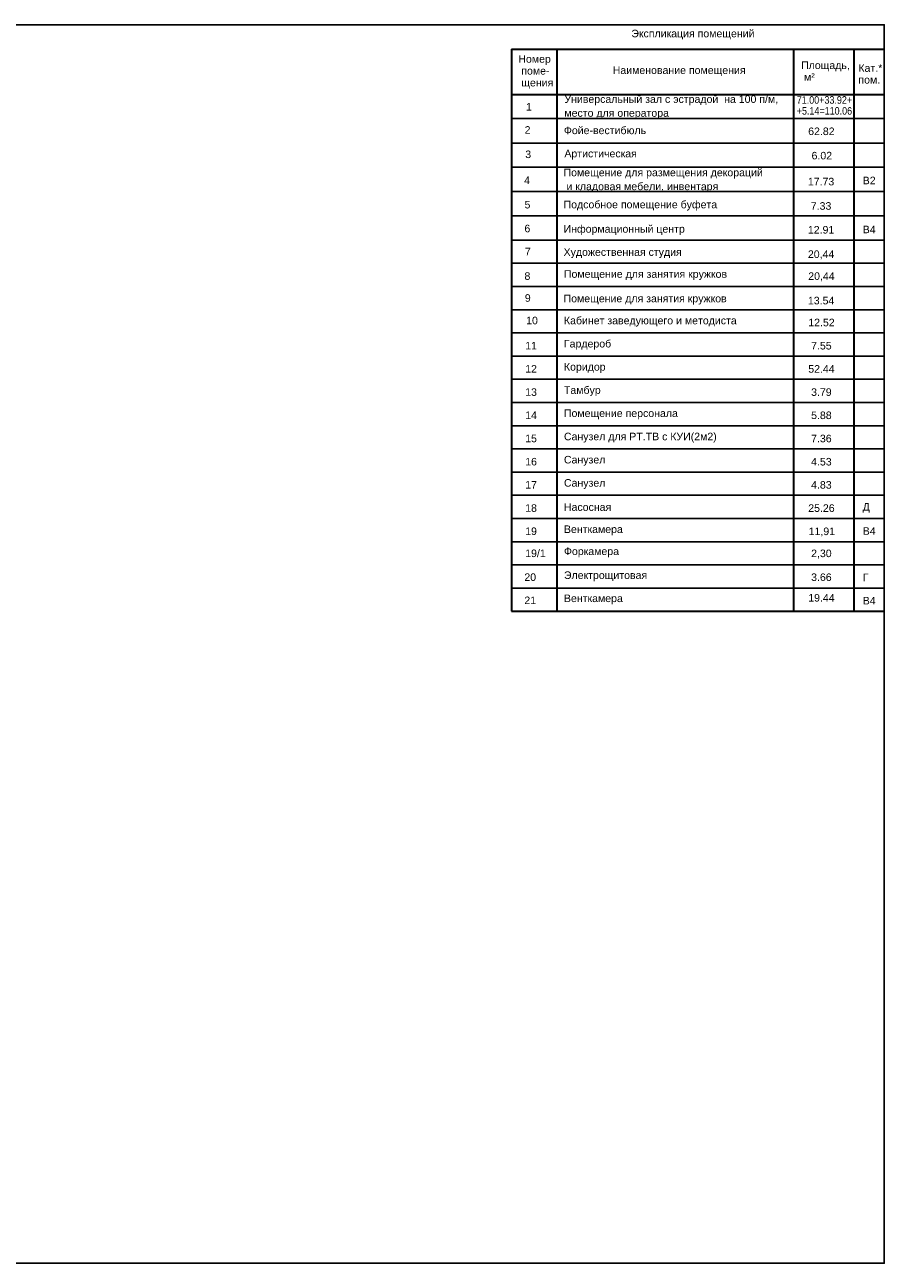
# Model space of a CAD drawing. Header units: millimetres. Extents: x -119471 to 297097, y -64331 to 65495.
# Tile 50 of 54: x 194875 to 223325, y -64331 to -23331. Entities that reach past the tile are written whole.
import ezdxf

# ---------------------------------------------------------------- set-up
doc = ezdxf.new("R2010")
doc.units = ezdxf.units.MM
doc.styles.add('СГЕНЕРИР_СТИЛЬ_1', font='arial.ttf')

msp = doc.modelspace()

# ---------------------------------------------------------------- linework, layer by layer
at = {"linetype": 'Continuous', "lineweight": 35}
for p, q in [((210986.1, -24138.4), (223317.6, -24138.4)), ((210986.1, -24138.4), (210986.1, -42748.4)), ((212486.1, -24138.4), (212486.1, -42748.4)), ((220317.6, -24138.4), (220317.6, -42748.4)), ((222317.6, -24138.4), (222317.6, -42748.4)), ((210986.1, -25638.4), (223317.6, -25638.4)), ((210986.1, -42748.4), (223317.6, -42748.4))]:
    msp.add_line(p, q, dxfattribs=at)
at = {"linetype": 'Continuous'}
for p, q in [((210986.1, -26438.4), (223317.6, -26438.4)), ((210986.1, -27245.8), (223317.6, -27245.8)), ((210986.1, -28045.8), (223317.6, -28045.8)), ((210986.1, -28853.1), (223317.6, -28853.1)), ((210986.1, -29653.1), (223317.6, -29653.1)), ((210986.1, -30460.4), (223317.6, -30460.4)), ((210986.1, -31228.4), (223317.6, -31228.4)), ((210986.1, -31996.4), (223317.6, -31996.4)), ((210986.1, -32764.4), (223317.6, -32764.4)), ((210986.1, -33532.4), (223317.6, -33532.4)), ((210986.1, -34300.4), (223317.6, -34300.4)), ((210986.1, -35068.4), (223317.6, -35068.4)), ((210986.1, -35836.4), (223317.6, -35836.4)), ((210986.1, -36604.4), (223317.6, -36604.4)), ((210986.1, -37372.4), (223317.6, -37372.4)), ((210986.1, -38140.4), (223317.6, -38140.4)), ((210986.1, -38908.4), (223317.6, -38908.4)), ((210986.1, -39676.4), (223317.6, -39676.4)), ((210986.1, -40444.4), (223317.6, -40444.4)), ((210986.1, -41212.4), (223317.6, -41212.4)), ((210986.1, -41980.4), (223317.6, -41980.4)), ((210986.1, -42748.4), (223317.6, -42748.4))]:
    msp.add_line(p, q, dxfattribs=at)
at = {"ltscale": 100}
msp.add_lwpolyline([(166425.2, -23330.7), (223325.2, -23330.7), (223325.2, -64330.7), (166425.2, -64330.7)], close=True, dxfattribs=at)

# ---------------------------------------------------------------- texts
at = {"linetype": 'Continuous', "char_height": 250, "style": 'СГЕНЕРИР_СТИЛЬ_1'}
for s, insert, attachment_point in [('\\A1;{\\fArial|b0|i0|c204|p38;Экспликация помещений}', (214953.8, -23817), 7), ('\\A1;{\\fArial|b0|i0|c204|p38;Наименование помещения}', (214338.3, -25031.7), 7), ('\\A1;{\\fArial|b0|i0|c204|p38;1}', (211466.7, -26171.7), 7), ('\\A1;{\\fArial|b0|i0|c204|p38;2}', (211422.1, -26938.5), 7), ('\\A1;{\\fArial|b0|i0|c204|p38;Фойе-вестибюль}', (212720.7, -26829), 4), ('\\A1;{\\fArial|b0|i0|c204|p38;3}', (211443.5, -27748), 7), ('\\A1;{\\fArial|b0|i0|c204|p38;Артистическая}', (212737.6, -27631.2), 4), ('\\A1;{\\fArial|b0|i0|c204|p38;4}', (211405.4, -28603.2), 7), ('\\A1;{\\fArial|b0|i0|c204|p38;5}', (211418.4, -29414.5), 7), ('\\A1;Подсобное помещение буфета', (212711.3, -29318.4), 4), ('\\A1;{\\fArial|b0|i0|c204|p38;6}', (211415.4, -30203), 7), ('\\A1;Информационный центр', (212711.3, -30125.7), 4), ('\\A1;{\\fArial|b0|i0|c204|p38;7}', (211430.7, -30964.5), 7), ('\\A1;{\\fArial|b0|i0|c204|p38;Художественная студия }', (212711.3, -30893.7), 4), ('\\A1;{\\fArial|b0|i0|c204|p38;8}', (211416.6, -31778.3), 7), ('\\A1;{\\fArial|b0|i0|c204|p38;Помещение для занятия кружков}', (212723.1, -31620.1), 4), ('\\A1;{\\fArial|b0|i0|c204|p38;9}', (211428.7, -32504.7), 7), ('\\A1;{\\fArial|b0|i0|c204|p38;Помещение для занятия кружков }', (212711.3, -32429.7), 4), ('\\A1;{\\fArial|b0|i0|c204|p38;10}', (211472.1, -33249.5), 7), ('\\A1;Кабинет заведующего и методиста', (212723.1, -33158.4), 4), ('\\A1;{\\fArial|b0|i0|c204|p38;11}', (211440.4, -34078.2), 7), ('\\A1;{\\fArial|b0|i0|c204|p38;Гардероб}', (212723.1, -33926.4), 4), ('\\A1;{\\fArial|b0|i0|c204|p38;12}', (211440.4, -34846.2), 7), ('\\A1;{\\fArial|b0|i0|c204|p38;Коридор}', (212723.1, -34692.2), 4), ('\\A1;{\\fArial|b0|i0|c204|p38;13}', (211440.4, -35618.5), 7), ('\\A1;{\\fArial|b0|i0|c204|p38;Тамбур }', (212723.1, -35462.4), 4), ('\\A1;{\\fArial|b0|i0|c204|p38;14}', (211440.4, -36382.2), 7), ('\\A1;{\\fArial|b0|i0|c204|p38;Помещение персонала}', (212723.1, -36228.1), 4), ('\\A1;Санузел для РТ.ТВ с КУИ(2м2)', (212723.1, -36998.2), 4), ('\\A1;{\\fArial|b0|i0|c204|p38;15}', (211440.4, -37154.3), 7), ('\\A1;{\\fArial|b0|i0|c204|p38;16}', (211440.4, -37922.3), 7), ('\\A1;{\\fArial|b0|i0|c204|p38;Санузел}', (212723.1, -37766.2), 4), ('\\A1;{\\fArial|b0|i0|c204|p38;17}', (211440.4, -38686.2), 7), ('\\A1;{\\fArial|b0|i0|c204|p38;Санузел}', (212723.1, -38534.2), 4), ('\\A1;{\\fArial|b0|i0|c204|p38;18}', (211440.4, -39458.3), 7), ('\\A1;Насосная', (212723.1, -39300.3), 4), ('\\A1;{\\fArial|b0|i0|c204|p38;19}', (211440.4, -40226.3), 7), ('\\A1;{\\fArial|b0|i0|c204|p38;Венткамера}', (212723.1, -40068.1), 4), ('\\A1;{\\fArial|b0|i0|c204|p38;19/1}', (211440.4, -40956.5), 7), ('\\A1;{\\fArial|b0|i0|c204|p38;Форкамера}', (212723.1, -40798.3), 4), ('\\A1;{\\fArial|b0|i0|c204|p38;20}', (211412.6, -41745.9), 7), ('\\A1;{\\fArial|b0|i0|c204|p38;Электрощитовая}', (212723.1, -41589.9), 4), ('\\A1;{\\fArial|b0|i0|c204|p38;21}', (211412.6, -42509.8), 7), ('\\A1;{\\fArial|b0|i0|c204|p38;Венткамера}', (212723.1, -42355.7), 4)]:
    msp.add_mtext(s, dxfattribs=dict(at, insert=insert, attachment_point=attachment_point))
at = {"linetype": 'Continuous', "char_height": 250, "attachment_point": 7, "style": 'СГЕНЕРИР_СТИЛЬ_1'}
for s, insert, line_spacing_factor in [('\\A1;{\\fArial|b0|i0|c204|p38;Номер\\P\\fArial|b0|i0|c204|p38; поме-\\P\\fArial|b0|i0|c204|p38; щения}', (211214.4, -25445.1), 0.941896), ('\\A1;{\\fArial|b0|i0|c204|p38;Площадь,\\P\\fArial|b0|i0|c204|p38; м²}', (220573.6, -25186.2), 0.936117), ('\\A1;{\\fArial|b0|i0|c204|p38;Кат.*\\P\\fArial|b0|i0|c204|p38;пом.}', (222470.6, -25280.9), 0.933765)]:
    msp.add_mtext(s, dxfattribs=dict(at, insert=insert, line_spacing_factor=line_spacing_factor))
at = {"linetype": 'Continuous', "char_height": 250, "attachment_point": 4, "style": 'СГЕНЕРИР_СТИЛЬ_1'}
for s, insert, width, line_spacing_factor in [('\\A1;Универсальный зал с эстрадой  на 100 п/м, \\Pместо для оператора ', (212737.6, -26059.4), 7579.983, 1.102037), ('\\A1;Помещение для размещения декораций\\P и кладовая мебели, инвентаря', (212709.8, -28488.6), 7607.803, 1.102435)]:
    msp.add_mtext(s, dxfattribs=dict(at, insert=insert, width=width, line_spacing_factor=line_spacing_factor))
at = {"color": 7, "linetype": 'Continuous', "char_height": 250, "attachment_point": 4, "style": 'СГЕНЕРИР_СТИЛЬ_1'}
for s, insert in [('\\A1;{\\W0.850000x;\\fArial|b0|i0|c204|p38;71.00+33.92+}', (220429.3, -25821.4)), ('\\A1;{\\W0.850000x;\\fArial|b0|i0|c204|p38;+5.14=110.06}', (220428.8, -26183)), ('\\A1;{\\fArial|b0|i0|c204|p38;62.82}', (220807.9, -26859.2)), ('\\A1;{\\fArial|b0|i0|c204|p38;6.02}', (220919.7, -27664.4)), ('\\A1;{\\fArial|b0|i0|c204|p38;17.73}', (220797, -28524)), ('\\A1;{\\fArial|b0|i0|c204|p38;В2}', (222613.8, -28485.8)), ('\\A1;{\\fArial|b0|i0|c204|p38;7.33}', (220894.9, -29331.2)), ('\\A1;{\\fArial|b0|i0|c204|p38;12.91}', (220798.5, -30119.5)), ('\\A1;В4', (222613.8, -30107.3)), ('\\A1;{\\fArial|b0|i0|c204|p38;20,44}', (220798.5, -30949.1)), ('\\A1;{\\fArial|b0|i0|c204|p38;20,44}', (220810.3, -31675.4)), ('\\A1;{\\fArial|b0|i0|c204|p38;13.54}', (220798.5, -32462.9)), ('\\A1;{\\fArial|b0|i0|c204|p38;12.52}', (220810.3, -33189.2)), ('\\A1;{\\fArial|b0|i0|c204|p38;7.55}', (220905.2, -33957.2)), ('\\A1;{\\fArial|b0|i0|c204|p38;52.44}', (220810.3, -34725.2)), ('\\A1;{\\fArial|b0|i0|c204|p38;3.79}', (220905.2, -35493.3)), ('\\A1;{\\fArial|b0|i0|c204|p38;5.88}', (220905.2, -36261.2)), ('\\A1;{\\fArial|b0|i0|c204|p38;7.36}', (220905.2, -37029.3)), ('\\A1;{\\fArial|b0|i0|c204|p38;4.53}', (220905.2, -37797.3)), ('\\A1;{\\fArial|b0|i0|c204|p38;4.83}', (220905.2, -38565.3)), ('\\A1;{\\fArial|b0|i0|c204|p38;25.26}', (220810.3, -39333.2)), ('\\A1;Д', (222613.8, -39323.3)), ('\\A1;{\\fArial|b0|i0|c204|p38;11,91}', (220822.9, -40123.4)), ('\\A1;В4', (222613.8, -40091.3)), ('\\A1;{\\fArial|b0|i0|c204|p38;2,30}', (220905.2, -40853.6)), ('\\A1;{\\fArial|b0|i0|c204|p38;3.66}', (220905.2, -41621)), ('\\A1;Г', (222613.8, -41627.3)), ('\\A1;{\\fArial|b0|i0|c204|p38;19.44}', (220810.3, -42303.7)), ('\\A1;В4', (222613.8, -42395.3))]:
    msp.add_mtext(s, dxfattribs=dict(at, insert=insert))

doc.saveas('drawing.dxf')
